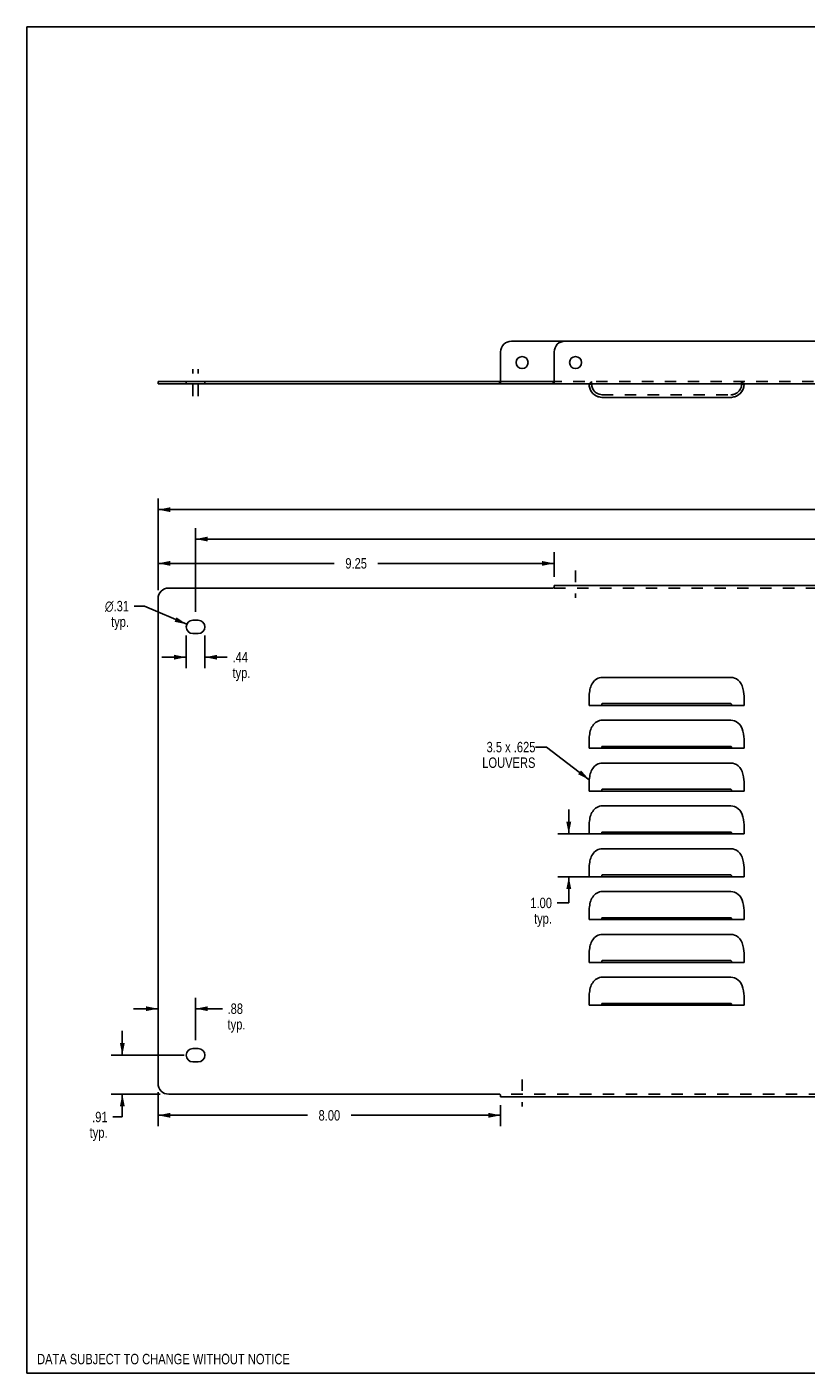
# Model space of a CAD drawing. Header units: inches. Extents: x 0 to 48.6, y 0 to 31.4.
# Tile 1 of 4: x 0 to 18.2, y 0 to 31.4. Entities that reach past the tile are written whole.
import ezdxf

# ---------------------------------------------------------------- set-up
doc = ezdxf.new("R2010")
doc.units = ezdxf.units.IN
doc.header["$LTSCALE"] = 2.671429
doc.header["$MEASUREMENT"] = 0
doc.linetypes.add('DASHED', pattern=[0.2, 0.1, -0.1])
doc.linetypes.add('HIDDEN', pattern=[0.2, 0.1, -0.1])
doc.layers.get('0').update_dxf_attribs({"linetype": 'CONTINUOUS'})
for name, color, linetype in [('02___PRT_ALL_AXES', 7, 'CONTINUOUS'), ('DEFAULT_2', 8, 'HIDDEN'), ('DIMENSIONS', 7, 'CONTINUOUS')]:
    doc.layers.add(name, color=color, linetype=linetype)
doc.styles.get("Standard").update_dxf_attribs({"font": 'txt', "width": 0.8})
doc.styles.add('TEXTSTYLE_1', font='gdt', dxfattribs={"width": 0.8})
doc.dimstyles.new('DIMSTYLE_1', dxfattribs={"dimtxt": 0.242857, "dimasz": 0.285714, "dimexe": 0.09, "dimexo": 0.07, "dimgap": 0.0425, "dimtad": 0, "dimtih": 1, "dimtoh": 1, "dimzin": 4, "dimdsep": 46, "dimtxsty": 'Standard', "dimblk": '_FILLED', "dimblk1": '_FILLED', "dimblk2": '_FILLED', "dimcen": 0.09, "dimadec": 0, "dimazin": 0, "dimtfac": 1, "dimtofl": 0, "dimtmove": 0, "dimatfit": 3, "dimldrblk": '_FILLED', "dimfxl": 0, "dimtolj": 1, "dimtzin": 4, "dimarcsym": 0})
doc.dimstyles.new('DIMSTYLE_2', dxfattribs={"dimtxt": 0.242857, "dimasz": 0.285714, "dimexe": 0.09, "dimexo": 0.07, "dimgap": 0.09, "dimtad": 0, "dimtih": 1, "dimtoh": 1, "dimzin": 4, "dimdsep": 46, "dimtxsty": 'Standard', "dimblk": '_FILLED', "dimblk1": '_FILLED', "dimblk2": '_FILLED', "dimcen": 0.09, "dimadec": 0, "dimazin": 0, "dimtfac": 1, "dimtofl": 0, "dimtmove": 0, "dimatfit": 3, "dimldrblk": '_FILLED', "dimfxl": 0, "dimtolj": 1, "dimtzin": 4, "dimarcsym": 0})
doc.dimstyles.get("Standard").update_dxf_attribs({"dimtxt": 0.242857, "dimasz": 0.285714, "dimexe": 0.09, "dimexo": 0.07, "dimgap": 0.09, "dimtad": 0, "dimtih": 1, "dimtoh": 1, "dimzin": 4, "dimdsep": 46, "dimtxsty": 'Standard', "dimblk": '_FILLED', "dimblk1": '_FILLED', "dimblk2": '_FILLED', "dimcen": 0.09, "dimadec": 0, "dimazin": 0, "dimtp": 0.01, "dimtm": 0.01, "dimtfac": 1, "dimtofl": 0, "dimtmove": 0, "dimatfit": 3, "dimldrblk": '_FILLED', "dimfxl": 0, "dimtolj": 1, "dimtzin": 4, "dimarcsym": 0})

# ---------------------------------------------------------------- blocks, each defined once
blk = doc.blocks.new('_FILLED')
at = {"color": 0, "linetype": 'ByBlock'}
blk.add_solid([(0, 0), (-1, 0.2), (-1, -0.2)], dxfattribs=at)
blk = doc.blocks.new('*D1')
at = {"layer": 'DIMENSIONS', "color": 2, "linetype": 'Continuous'}
for p, q in [((3.063, 18.278), (3.063, 20.415)), ((3.063, 20.158), (20.331, 20.158)), ((38.813, 20.158), (21.545, 20.158)), ((38.813, 18.278), (38.813, 20.415))]:
    blk.add_line(p, q, dxfattribs=at)
at = {"layer": 'DIMENSIONS', "color": 2, "linetype": 'Continuous', "xscale": 0.2857142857, "yscale": 0.2857142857, "zscale": 0.2857142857, "rotation": 180}
blk.add_blockref('_FILLED', (3.063, 20.158), dxfattribs=at)
at = {"layer": 'DIMENSIONS', "color": 2, "linetype": 'Continuous', "xscale": 0.2857142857, "yscale": 0.2857142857, "zscale": 0.2857142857}
blk.add_blockref('_FILLED', (38.813, 20.158), dxfattribs=at)
at = {"layer": 'DIMENSIONS', "color": 2, "linetype": 'Continuous', "insert": (20.938, 20.28), "char_height": 0.2429, "width": 0.97143, "attachment_point": 2, "line_spacing_factor": 0.9}
blk.add_mtext('35.75', dxfattribs=at)
blk = doc.blocks.new('*D4')
at = {"layer": 'DIMENSIONS', "color": 2, "linetype": 'Continuous'}
for p, q in [((3.063, 18.278), (3.063, 19.162)), ((3.063, 18.904), (7.178, 18.904)), ((12.313, 18.904), (8.198, 18.904)), ((12.313, 18.588), (12.313, 19.162))]:
    blk.add_line(p, q, dxfattribs=at)
at = {"layer": 'DIMENSIONS', "color": 2, "linetype": 'Continuous', "xscale": 0.2857142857, "yscale": 0.2857142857, "zscale": 0.2857142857, "rotation": 180}
blk.add_blockref('_FILLED', (3.063, 18.904), dxfattribs=at)
at = {"layer": 'DIMENSIONS', "color": 2, "linetype": 'Continuous', "xscale": 0.2857142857, "yscale": 0.2857142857, "zscale": 0.2857142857}
blk.add_blockref('_FILLED', (12.313, 18.904), dxfattribs=at)
at = {"layer": 'DIMENSIONS', "color": 2, "linetype": 'Continuous', "insert": (7.688, 19.026), "char_height": 0.2429, "width": 0.77714, "attachment_point": 2, "line_spacing_factor": 0.9}
blk.add_mtext('9.25', dxfattribs=at)
blk = doc.blocks.new('*D5')
at = {"layer": 'DIMENSIONS', "color": 2, "linetype": 'Continuous'}
for p, q in [((3.063, 6.561), (3.063, 5.761)), ((3.063, 6.018), (6.553, 6.018)), ((11.063, 6.018), (7.573, 6.018)), ((11.063, 6.251), (11.063, 5.761))]:
    blk.add_line(p, q, dxfattribs=at)
at = {"layer": 'DIMENSIONS', "color": 2, "linetype": 'Continuous', "xscale": 0.2857142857, "yscale": 0.2857142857, "zscale": 0.2857142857, "rotation": 180}
blk.add_blockref('_FILLED', (3.063, 6.018), dxfattribs=at)
at = {"layer": 'DIMENSIONS', "color": 2, "linetype": 'Continuous', "xscale": 0.2857142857, "yscale": 0.2857142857, "zscale": 0.2857142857}
blk.add_blockref('_FILLED', (11.063, 6.018), dxfattribs=at)
at = {"layer": 'DIMENSIONS', "color": 2, "linetype": 'Continuous', "insert": (7.063, 6.139), "char_height": 0.2429, "width": 0.77714, "attachment_point": 2, "line_spacing_factor": 0.9}
blk.add_mtext('8.00', dxfattribs=at)
blk = doc.blocks.new('*D9')
at = {"layer": 'DIMENSIONS', "color": 2, "linetype": 'Continuous'}
for p, q in [((12.654, 12.587), (12.654, 13.158)), ((13.238, 12.587), (12.397, 12.587)), ((13.238, 11.587), (12.397, 11.587)), ((12.654, 11.587), (12.654, 10.976)), ((12.654, 10.976), (12.382, 10.976))]:
    blk.add_line(p, q, dxfattribs=at)
at = {"layer": 'DIMENSIONS', "color": 2, "linetype": 'Continuous', "xscale": 0.2857142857, "yscale": 0.2857142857, "zscale": 0.2857142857}
for p, rotation in [((12.654, 12.587), 270), ((12.654, 11.587), 90)]:
    blk.add_blockref('_FILLED', p, dxfattribs=dict(at, rotation=rotation))
at = {"layer": 'DIMENSIONS', "color": 2, "linetype": 'Continuous', "insert": (12.261, 11.098), "char_height": 0.2429, "width": 0.77714, "attachment_point": 3, "line_spacing_factor": 0.9}
blk.add_mtext('1.00\\Ptyp.', dxfattribs=at)
blk = doc.blocks.new('*D11')
at = {"color": 2, "linetype": 'Continuous'}
for p, q in [((2.228, 7.42), (2.228, 7.991)), ((3.676, 7.42), (1.97, 7.42)), ((3.113, 6.511), (1.97, 6.511)), ((2.228, 6.511), (2.228, 5.979)), ((2.228, 5.979), (2.005, 5.979))]:
    blk.add_line(p, q, dxfattribs=at)
at = {"color": 2, "linetype": 'Continuous', "xscale": 0.2857142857, "yscale": 0.2857142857, "zscale": 0.2857142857}
for p, rotation in [((2.228, 7.42), 270), ((2.228, 6.511), 90)]:
    blk.add_blockref('_FILLED', p, dxfattribs=dict(at, rotation=rotation))
at = {"color": 2, "linetype": 'Continuous', "insert": (1.884, 6.1), "char_height": 0.2429, "width": 0.77714, "attachment_point": 3, "line_spacing_factor": 0.9}
blk.add_mtext('.91\\Ptyp.', dxfattribs=at)
blk = doc.blocks.new('*D12')
at = {"color": 2, "linetype": 'Continuous'}
for p, q in [((3.063, 8.507), (2.492, 8.507)), ((3.938, 7.776), (3.938, 8.764)), ((3.938, 8.507), (4.564, 8.507))]:
    blk.add_line(p, q, dxfattribs=at)
at = {"color": 2, "linetype": 'Continuous', "xscale": 0.2857142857, "yscale": 0.2857142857, "zscale": 0.2857142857}
blk.add_blockref('_FILLED', (3.063, 8.507), dxfattribs=at)
at = {"color": 2, "linetype": 'Continuous', "xscale": 0.2857142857, "yscale": 0.2857142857, "zscale": 0.2857142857, "rotation": 180}
blk.add_blockref('_FILLED', (3.938, 8.507), dxfattribs=at)
at = {"color": 2, "linetype": 'Continuous', "insert": (4.685, 8.629), "char_height": 0.2429, "width": 0.77714, "attachment_point": 1, "line_spacing_factor": 0.9}
blk.add_mtext('.88\\Ptyp.', dxfattribs=at)
blk = doc.blocks.new('*D13')
at = {"color": 2, "linetype": 'Continuous'}
for p, q in [((3.719, 17.22), (3.719, 16.456)), ((4.157, 17.22), (4.157, 16.456)), ((3.719, 16.713), (3.148, 16.713)), ((4.157, 16.713), (4.679, 16.713))]:
    blk.add_line(p, q, dxfattribs=at)
at = {"color": 2, "linetype": 'Continuous', "xscale": 0.2857142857, "yscale": 0.2857142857, "zscale": 0.2857142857}
blk.add_blockref('_FILLED', (3.719, 16.713), dxfattribs=at)
at = {"color": 2, "linetype": 'Continuous', "xscale": 0.2857142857, "yscale": 0.2857142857, "zscale": 0.2857142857, "rotation": 180}
blk.add_blockref('_FILLED', (4.157, 16.713), dxfattribs=at)
at = {"color": 2, "linetype": 'Continuous', "insert": (4.801, 16.834), "char_height": 0.2429, "width": 0.77714, "attachment_point": 1, "line_spacing_factor": 0.9}
blk.add_mtext('.44\\Ptyp.', dxfattribs=at)
blk = doc.blocks.new('*D14')
at = {"color": 2, "linetype": 'Continuous'}
for p, q in [((2.742, 17.906), (2.506, 17.906)), ((3.732, 17.481), (2.742, 17.906))]:
    blk.add_line(p, q, dxfattribs=at)
at = {"color": 2, "linetype": 'Continuous', "xscale": 0.2857142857, "yscale": 0.2857142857, "zscale": 0.2857142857, "rotation": 336.7778791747}
blk.add_blockref('_FILLED', (3.732, 17.481), dxfattribs=at)
at = {"color": 2, "linetype": 'Continuous', "insert": (2.384, 18.028), "char_height": 0.24286, "width": 0.90667, "attachment_point": 3, "line_spacing_factor": 0.9, "style": 'TEXTSTYLE_1'}
blk.add_mtext('{\\Fgdt;n}\\Ftxt;.31\\Ptyp.', dxfattribs=at)
blk = doc.blocks.new('*D19')
at = {"color": 2, "linetype": 'Continuous'}
for p, q in [((3.938, 17.776), (3.938, 19.729)), ((37.938, 17.776), (37.938, 19.729)), ((3.938, 19.472), (20.331, 19.472)), ((37.938, 19.472), (21.545, 19.472))]:
    blk.add_line(p, q, dxfattribs=at)
at = {"color": 2, "linetype": 'Continuous', "xscale": 0.2857142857, "yscale": 0.2857142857, "zscale": 0.2857142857, "rotation": 180}
blk.add_blockref('_FILLED', (3.938, 19.472), dxfattribs=at)
at = {"color": 2, "linetype": 'Continuous', "xscale": 0.2857142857, "yscale": 0.2857142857, "zscale": 0.2857142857}
blk.add_blockref('_FILLED', (37.938, 19.472), dxfattribs=at)
at = {"color": 2, "linetype": 'Continuous', "insert": (20.938, 19.593), "char_height": 0.2429, "width": 0.97143, "attachment_point": 2, "line_spacing_factor": 0.9}
blk.add_mtext('34.00', dxfattribs=at)

msp = doc.modelspace()

# ---------------------------------------------------------------- linework, layer by layer
at = {"color": 7, "linetype": 'Continuous'}
for p, q in [((0, 0), (0, 31.429)), ((0, 31.429), (48.571, 31.429)), ((11.313, 24.092), (12.563, 24.092)), ((11.063, 23.166), (11.063, 23.842)), ((3.063, 23.152), (3.063, 23.092)), ((3.063, 23.152), (12.287, 23.152)), ((12.291, 23.153), (12.287, 23.152)), ((12.287, 23.152), (12.287, 23.092)), ((0, 0), (48.571, 0))]:
    msp.add_line(p, q, dxfattribs=at)
at = {"color": 3, "linetype": 'Continuous'}
for p, q in [((29.313, 24.092), (12.563, 24.092)), ((12.313, 23.842), (12.313, 23.121)), ((12.287, 23.092), (3.063, 23.092)), ((12.291, 23.093), (12.287, 23.092)), ((12.298, 23.092), (29.579, 23.092)), ((13.424, 22.78), (16.452, 22.78)), ((12.287, 18.328), (3.313, 18.328)), ((12.313, 18.388), (12.313, 18.347)), ((12.313, 18.388), (29.563, 18.388)), ((3.063, 18.078), (3.063, 6.761)), ((13.438, 16.243), (16.438, 16.243)), ((16.74, 15.837), (16.743, 15.852)), ((16.748, 15.725), (16.748, 15.588)), ((13.128, 15.636), (13.128, 15.588)), ((13.132, 15.587), (13.128, 15.588)), ((13.438, 15.587), (13.256, 15.586)), ((13.438, 15.631), (16.438, 15.631)), ((13.438, 15.587), (16.438, 15.587)), ((16.533, 15.586), (16.438, 15.587)), ((16.657, 15.586), (16.533, 15.586)), ((16.714, 15.587), (16.657, 15.586)), ((13.438, 15.243), (16.438, 15.243)), ((16.74, 14.837), (16.743, 14.852)), ((13.128, 14.636), (13.128, 14.588)), ((13.132, 14.587), (13.128, 14.588)), ((13.438, 14.587), (13.256, 14.586)), ((13.438, 14.631), (16.438, 14.631)), ((13.438, 14.587), (16.438, 14.587)), ((16.533, 14.586), (16.438, 14.587)), ((16.657, 14.586), (16.533, 14.586)), ((16.714, 14.587), (16.657, 14.586)), ((16.748, 14.725), (16.748, 14.588)), ((13.438, 14.243), (16.438, 14.243)), ((16.74, 13.837), (16.743, 13.852)), ((13.128, 13.636), (13.128, 13.588)), ((13.132, 13.587), (13.128, 13.588)), ((13.438, 13.587), (13.256, 13.586)), ((13.438, 13.631), (16.438, 13.631)), ((13.438, 13.587), (16.438, 13.587)), ((16.533, 13.586), (16.438, 13.587)), ((16.657, 13.586), (16.533, 13.586)), ((16.714, 13.587), (16.657, 13.586)), ((16.748, 13.725), (16.748, 13.588)), ((13.438, 13.243), (16.438, 13.243)), ((13.128, 12.636), (13.128, 12.588)), ((13.132, 12.587), (13.128, 12.588)), ((13.438, 12.587), (13.297, 12.586)), ((13.438, 12.631), (16.438, 12.631)), ((13.438, 12.587), (16.438, 12.587)), ((16.621, 12.586), (16.438, 12.587)), ((16.657, 12.586), (16.621, 12.586)), ((16.714, 12.587), (16.657, 12.586)), ((16.74, 12.837), (16.743, 12.852)), ((16.748, 12.725), (16.748, 12.588)), ((13.438, 12.243), (16.438, 12.243)), ((13.128, 11.636), (13.128, 11.588)), ((13.438, 11.631), (16.438, 11.631)), ((16.74, 11.837), (16.743, 11.852)), ((16.748, 11.725), (16.748, 11.588)), ((13.132, 11.587), (13.128, 11.588)), ((13.438, 11.587), (13.256, 11.586)), ((13.438, 11.587), (16.438, 11.587)), ((16.533, 11.586), (16.438, 11.587)), ((16.657, 11.586), (16.533, 11.586)), ((16.714, 11.587), (16.657, 11.586)), ((13.438, 11.243), (16.438, 11.243)), ((16.74, 10.837), (16.743, 10.852)), ((16.748, 10.725), (16.748, 10.588)), ((13.128, 10.636), (13.128, 10.588)), ((13.132, 10.587), (13.128, 10.588)), ((13.438, 10.587), (13.256, 10.586)), ((13.438, 10.631), (16.438, 10.631)), ((13.438, 10.587), (16.438, 10.587)), ((16.533, 10.586), (16.438, 10.587)), ((16.657, 10.586), (16.533, 10.586)), ((16.714, 10.587), (16.657, 10.586)), ((13.438, 10.243), (16.438, 10.243)), ((16.74, 9.837), (16.743, 9.852)), ((13.128, 9.636), (13.128, 9.588)), ((13.132, 9.587), (13.128, 9.588)), ((13.438, 9.587), (13.256, 9.586)), ((13.438, 9.631), (16.438, 9.631)), ((13.438, 9.587), (16.438, 9.587)), ((16.533, 9.586), (16.438, 9.587)), ((16.657, 9.586), (16.533, 9.586)), ((16.714, 9.587), (16.657, 9.586)), ((16.748, 9.725), (16.748, 9.588)), ((13.438, 9.243), (16.438, 9.243)), ((16.74, 8.837), (16.743, 8.852)), ((13.128, 8.636), (13.128, 8.588)), ((13.132, 8.587), (13.128, 8.588)), ((13.438, 8.587), (13.256, 8.586)), ((13.438, 8.631), (16.438, 8.631)), ((13.438, 8.587), (16.438, 8.587)), ((16.533, 8.586), (16.438, 8.587)), ((16.657, 8.586), (16.533, 8.586)), ((16.714, 8.587), (16.657, 8.586)), ((16.748, 8.725), (16.748, 8.588)), ((3.313, 6.511), (11.037, 6.511)), ((11.063, 6.451), (11.063, 6.493)), ((30.813, 6.451), (11.063, 6.451))]:
    msp.add_line(p, q, dxfattribs=at)
at = {"color": 7, "linetype": 'Continuous'}
for points in [[(11.063, 23.166), (11.059, 23.166), (11.056, 23.165), (11.052, 23.163), (11.049, 23.16), (11.047, 23.157), (11.044, 23.155), (11.041, 23.153)], [(12.313, 23.166), (12.309, 23.166), (12.306, 23.165), (12.302, 23.163), (12.299, 23.16), (12.297, 23.157), (12.294, 23.155), (12.291, 23.153)]]:
    msp.add_lwpolyline(points, dxfattribs=at)
at = {"color": 3, "linetype": 'Continuous'}
for points in [[(12.306, 23.112), (12.303, 23.108), (12.3, 23.103), (12.297, 23.098), (12.294, 23.095), (12.291, 23.093)], [(12.313, 23.121), (12.31, 23.117), (12.306, 23.112)], [(12.294, 18.333), (12.291, 18.331), (12.287, 18.328)], [(12.313, 18.347), (12.31, 18.344), (12.306, 18.341), (12.303, 18.339), (12.3, 18.337), (12.294, 18.333)], [(13.438, 16.243), (13.404, 16.241), (13.371, 16.234), (13.339, 16.222), (13.309, 16.207), (13.281, 16.188), (13.255, 16.166), (13.233, 16.141), (13.212, 16.114), (13.195, 16.086), (13.18, 16.056), (13.167, 16.025), (13.157, 15.993), (13.148, 15.959), (13.142, 15.925), (13.137, 15.889), (13.133, 15.852)], [(16.743, 15.852), (16.735, 15.922), (16.721, 15.985), (16.702, 16.043), (16.676, 16.094), (16.645, 16.139), (16.61, 16.176), (16.57, 16.205), (16.527, 16.226), (16.483, 16.239), (16.438, 16.243)], [(13.128, 15.638), (13.128, 15.728), (13.129, 15.77), (13.13, 15.811), (13.133, 15.852)], [(16.743, 15.852), (16.746, 15.809), (16.748, 15.767), (16.748, 15.725)], [(13.162, 15.587), (13.143, 15.587), (13.132, 15.587)], [(13.256, 15.586), (13.188, 15.587), (13.162, 15.587)], [(13.438, 15.631), (13.435, 15.63), (13.432, 15.628), (13.429, 15.625), (13.427, 15.622), (13.426, 15.618), (13.425, 15.613), (13.424, 15.609), (13.425, 15.604), (13.426, 15.6), (13.427, 15.596), (13.429, 15.592), (13.432, 15.589), (13.435, 15.588), (13.438, 15.587)], [(16.438, 15.587), (16.442, 15.588), (16.445, 15.589), (16.447, 15.592), (16.449, 15.596), (16.451, 15.6), (16.451, 15.604), (16.452, 15.609), (16.452, 15.613), (16.451, 15.617), (16.449, 15.622), (16.447, 15.625), (16.445, 15.628), (16.442, 15.63), (16.438, 15.631)], [(16.748, 15.588), (16.744, 15.587), (16.733, 15.587), (16.714, 15.587)], [(13.438, 15.243), (13.404, 15.241), (13.371, 15.234), (13.339, 15.222), (13.309, 15.207), (13.281, 15.188), (13.255, 15.166), (13.233, 15.141), (13.212, 15.114), (13.195, 15.086), (13.18, 15.056), (13.167, 15.025), (13.157, 14.993), (13.148, 14.959), (13.142, 14.925), (13.137, 14.889), (13.133, 14.852)], [(16.743, 14.852), (16.735, 14.922), (16.721, 14.985), (16.702, 15.043), (16.676, 15.094), (16.645, 15.139), (16.61, 15.176), (16.57, 15.205), (16.527, 15.226), (16.483, 15.239), (16.438, 15.243)], [(13.128, 14.638), (13.128, 14.728), (13.129, 14.77), (13.13, 14.811), (13.133, 14.852)], [(16.743, 14.852), (16.746, 14.809), (16.748, 14.767), (16.748, 14.725)], [(13.162, 14.587), (13.143, 14.587), (13.132, 14.587)], [(13.256, 14.586), (13.188, 14.587), (13.162, 14.587)], [(13.438, 14.631), (13.435, 14.63), (13.432, 14.628), (13.429, 14.625), (13.427, 14.622), (13.426, 14.618), (13.425, 14.613), (13.424, 14.609), (13.425, 14.604), (13.426, 14.6), (13.427, 14.596), (13.429, 14.592), (13.432, 14.589), (13.435, 14.588), (13.438, 14.587)], [(16.438, 14.587), (16.442, 14.588), (16.445, 14.589), (16.447, 14.592), (16.449, 14.596), (16.451, 14.6), (16.451, 14.604), (16.452, 14.609), (16.452, 14.613), (16.451, 14.617), (16.449, 14.622), (16.447, 14.625), (16.445, 14.628), (16.442, 14.63), (16.438, 14.631)], [(16.748, 14.588), (16.744, 14.587), (16.733, 14.587), (16.714, 14.587)], [(13.438, 14.243), (13.404, 14.241), (13.371, 14.234), (13.339, 14.222), (13.309, 14.207), (13.281, 14.188), (13.255, 14.166), (13.233, 14.141), (13.212, 14.114), (13.195, 14.086), (13.18, 14.056), (13.167, 14.025), (13.157, 13.993), (13.148, 13.959), (13.142, 13.925), (13.137, 13.889), (13.133, 13.852)], [(16.743, 13.852), (16.735, 13.922), (16.721, 13.985), (16.702, 14.043), (16.676, 14.094), (16.645, 14.139), (16.61, 14.176), (16.57, 14.205), (16.527, 14.226), (16.483, 14.239), (16.438, 14.243)], [(13.128, 13.638), (13.128, 13.728), (13.129, 13.77), (13.13, 13.811), (13.133, 13.852)], [(16.743, 13.852), (16.746, 13.809), (16.748, 13.767), (16.748, 13.725)], [(13.162, 13.587), (13.143, 13.587), (13.132, 13.587)], [(13.256, 13.586), (13.188, 13.587), (13.162, 13.587)], [(13.438, 13.631), (13.435, 13.63), (13.432, 13.628), (13.429, 13.625), (13.427, 13.622), (13.426, 13.618), (13.425, 13.613), (13.424, 13.609), (13.425, 13.604), (13.426, 13.6), (13.427, 13.596), (13.429, 13.592), (13.432, 13.589), (13.435, 13.588), (13.438, 13.587)], [(16.438, 13.587), (16.442, 13.588), (16.445, 13.589), (16.447, 13.592), (16.449, 13.596), (16.451, 13.6), (16.451, 13.604), (16.452, 13.609), (16.452, 13.613), (16.451, 13.617), (16.449, 13.622), (16.447, 13.625), (16.445, 13.628), (16.442, 13.63), (16.438, 13.631)], [(16.748, 13.588), (16.744, 13.587), (16.733, 13.587), (16.714, 13.587)], [(13.438, 13.243), (13.404, 13.241), (13.371, 13.234), (13.339, 13.222), (13.309, 13.207), (13.281, 13.188), (13.255, 13.166), (13.233, 13.141), (13.212, 13.114), (13.195, 13.086), (13.18, 13.056), (13.167, 13.025), (13.157, 12.993), (13.148, 12.959), (13.142, 12.925), (13.137, 12.889), (13.133, 12.852)], [(16.743, 12.852), (16.735, 12.922), (16.721, 12.985), (16.702, 13.043), (16.676, 13.094), (16.645, 13.139), (16.61, 13.176), (16.57, 13.205), (16.527, 13.226), (16.483, 13.239), (16.438, 13.243)], [(13.128, 12.638), (13.128, 12.728), (13.129, 12.77), (13.13, 12.811), (13.133, 12.852)], [(13.162, 12.587), (13.143, 12.587), (13.132, 12.587)], [(13.297, 12.586), (13.188, 12.587), (13.162, 12.587)], [(13.438, 12.631), (13.435, 12.63), (13.432, 12.628), (13.429, 12.625), (13.427, 12.622), (13.426, 12.618), (13.425, 12.613), (13.424, 12.609), (13.425, 12.604), (13.426, 12.6), (13.427, 12.596), (13.429, 12.592), (13.432, 12.589), (13.435, 12.588), (13.438, 12.587)], [(16.438, 12.587), (16.442, 12.588), (16.445, 12.589), (16.447, 12.592), (16.449, 12.596), (16.451, 12.6), (16.451, 12.604), (16.452, 12.609), (16.452, 12.613), (16.451, 12.617), (16.449, 12.622), (16.447, 12.625), (16.445, 12.628), (16.442, 12.63), (16.438, 12.631)], [(16.748, 12.588), (16.744, 12.587), (16.733, 12.587), (16.714, 12.587)], [(16.743, 12.852), (16.746, 12.809), (16.748, 12.767), (16.748, 12.725)], [(13.438, 12.243), (13.404, 12.241), (13.371, 12.234), (13.339, 12.222), (13.309, 12.207), (13.281, 12.188), (13.255, 12.166), (13.233, 12.141), (13.212, 12.114), (13.195, 12.086), (13.18, 12.056), (13.167, 12.025), (13.157, 11.993), (13.148, 11.959), (13.142, 11.925), (13.137, 11.889), (13.133, 11.852)], [(16.743, 11.852), (16.735, 11.922), (16.721, 11.985), (16.702, 12.043), (16.676, 12.094), (16.645, 12.139), (16.61, 12.176), (16.57, 12.205), (16.527, 12.226), (16.483, 12.239), (16.438, 12.243)], [(13.128, 11.638), (13.128, 11.728), (13.129, 11.77), (13.13, 11.811), (13.133, 11.852)], [(13.438, 11.631), (13.435, 11.63), (13.432, 11.628), (13.429, 11.625), (13.427, 11.622), (13.426, 11.618), (13.425, 11.613), (13.424, 11.609), (13.425, 11.604), (13.426, 11.6), (13.427, 11.596), (13.429, 11.592), (13.432, 11.589), (13.435, 11.588), (13.438, 11.587)], [(16.438, 11.587), (16.442, 11.588), (16.445, 11.589), (16.447, 11.592), (16.449, 11.596), (16.451, 11.6), (16.451, 11.604), (16.452, 11.609), (16.452, 11.613), (16.451, 11.617), (16.449, 11.622), (16.447, 11.625), (16.445, 11.628), (16.442, 11.63), (16.438, 11.631)], [(16.743, 11.852), (16.746, 11.809), (16.748, 11.767), (16.748, 11.725)], [(13.162, 11.587), (13.143, 11.587), (13.132, 11.587)], [(13.256, 11.586), (13.188, 11.587), (13.162, 11.587)], [(16.748, 11.588), (16.744, 11.587), (16.733, 11.587), (16.714, 11.587)], [(13.438, 11.243), (13.404, 11.241), (13.371, 11.234), (13.339, 11.222), (13.309, 11.207), (13.281, 11.188), (13.255, 11.166), (13.233, 11.141), (13.212, 11.114), (13.195, 11.086), (13.18, 11.056), (13.167, 11.025), (13.157, 10.993), (13.148, 10.959), (13.142, 10.925), (13.137, 10.889), (13.133, 10.852)], [(16.743, 10.852), (16.735, 10.922), (16.721, 10.985), (16.702, 11.043), (16.676, 11.094), (16.645, 11.139), (16.61, 11.176), (16.57, 11.205), (16.527, 11.226), (16.483, 11.239), (16.438, 11.243)], [(13.128, 10.638), (13.128, 10.728), (13.129, 10.77), (13.13, 10.811), (13.133, 10.852)], [(16.743, 10.852), (16.746, 10.809), (16.748, 10.767), (16.748, 10.725)], [(13.162, 10.587), (13.143, 10.587), (13.132, 10.587)], [(13.256, 10.586), (13.188, 10.587), (13.162, 10.587)], [(13.438, 10.631), (13.435, 10.63), (13.432, 10.628), (13.429, 10.625), (13.427, 10.622), (13.426, 10.618), (13.425, 10.613), (13.424, 10.609), (13.425, 10.604), (13.426, 10.6), (13.427, 10.596), (13.429, 10.592), (13.432, 10.589), (13.435, 10.588), (13.438, 10.587)], [(16.438, 10.587), (16.442, 10.588), (16.445, 10.589), (16.447, 10.592), (16.449, 10.596), (16.451, 10.6), (16.451, 10.604), (16.452, 10.609), (16.452, 10.613), (16.451, 10.617), (16.449, 10.622), (16.447, 10.625), (16.445, 10.628), (16.442, 10.63), (16.438, 10.631)], [(16.748, 10.588), (16.744, 10.587), (16.733, 10.587), (16.714, 10.587)], [(13.438, 10.243), (13.404, 10.241), (13.371, 10.234), (13.339, 10.222), (13.309, 10.207), (13.281, 10.188), (13.255, 10.166), (13.233, 10.141), (13.212, 10.114), (13.195, 10.086), (13.18, 10.056), (13.167, 10.025), (13.157, 9.993), (13.148, 9.959), (13.142, 9.925), (13.137, 9.889), (13.133, 9.852)], [(16.743, 9.852), (16.735, 9.922), (16.721, 9.985), (16.702, 10.043), (16.676, 10.094), (16.645, 10.139), (16.61, 10.176), (16.57, 10.205), (16.527, 10.226), (16.483, 10.239), (16.438, 10.243)], [(13.128, 9.638), (13.128, 9.728), (13.129, 9.77), (13.13, 9.811), (13.133, 9.852)], [(16.743, 9.852), (16.746, 9.809), (16.748, 9.767), (16.748, 9.725)], [(13.162, 9.587), (13.143, 9.587), (13.132, 9.587)], [(13.256, 9.586), (13.188, 9.587), (13.162, 9.587)], [(13.438, 9.631), (13.435, 9.63), (13.432, 9.628), (13.429, 9.625), (13.427, 9.622), (13.426, 9.618), (13.425, 9.613), (13.424, 9.609), (13.425, 9.604), (13.426, 9.6), (13.427, 9.596), (13.429, 9.592), (13.432, 9.589), (13.435, 9.588), (13.438, 9.587)], [(16.438, 9.587), (16.442, 9.588), (16.445, 9.589), (16.447, 9.592), (16.449, 9.596), (16.451, 9.6), (16.451, 9.604), (16.452, 9.609), (16.452, 9.613), (16.451, 9.617), (16.449, 9.622), (16.447, 9.625), (16.445, 9.628), (16.442, 9.63), (16.438, 9.631)], [(16.748, 9.588), (16.744, 9.587), (16.733, 9.587), (16.714, 9.587)], [(13.438, 9.243), (13.404, 9.241), (13.371, 9.234), (13.339, 9.222), (13.309, 9.207), (13.281, 9.188), (13.255, 9.166), (13.233, 9.141), (13.212, 9.114), (13.195, 9.086), (13.18, 9.056), (13.167, 9.025), (13.157, 8.993), (13.148, 8.959), (13.142, 8.925), (13.137, 8.889), (13.133, 8.852)], [(16.743, 8.852), (16.735, 8.922), (16.721, 8.985), (16.702, 9.043), (16.676, 9.094), (16.645, 9.139), (16.61, 9.176), (16.57, 9.205), (16.527, 9.226), (16.483, 9.239), (16.438, 9.243)], [(13.128, 8.638), (13.128, 8.728), (13.129, 8.77), (13.13, 8.811), (13.133, 8.852)], [(16.743, 8.852), (16.746, 8.809), (16.748, 8.767), (16.748, 8.725)], [(13.162, 8.587), (13.143, 8.587), (13.132, 8.587)], [(13.256, 8.586), (13.188, 8.587), (13.162, 8.587)], [(13.438, 8.631), (13.435, 8.63), (13.432, 8.628), (13.429, 8.625), (13.427, 8.622), (13.426, 8.618), (13.425, 8.613), (13.424, 8.609), (13.425, 8.604), (13.426, 8.6), (13.427, 8.596), (13.429, 8.592), (13.432, 8.589), (13.435, 8.588), (13.438, 8.587)], [(16.438, 8.587), (16.442, 8.588), (16.445, 8.589), (16.447, 8.592), (16.449, 8.596), (16.451, 8.6), (16.451, 8.604), (16.452, 8.609), (16.452, 8.613), (16.451, 8.617), (16.449, 8.622), (16.447, 8.625), (16.445, 8.628), (16.442, 8.63), (16.438, 8.631)], [(16.748, 8.588), (16.744, 8.587), (16.733, 8.587), (16.714, 8.587)], [(11.05, 6.502), (11.044, 6.506), (11.041, 6.508), (11.037, 6.511)], [(11.063, 6.493), (11.06, 6.496), (11.056, 6.498), (11.053, 6.5), (11.05, 6.502)]]:
    msp.add_lwpolyline(points, dxfattribs=at)
at = {"color": 7, "linetype": 'Continuous'}
msp.add_arc((11.313, 23.842), 0.25, 90, 180, dxfattribs=at)
at = {"color": 3, "linetype": 'Continuous'}
for centre, radius, start, end in [((12.563, 23.842), 0.25, 90, 180), ((13.438, 23.09), 0.31, 180.1058, 267.5248), ((16.438, 23.09), 0.31, 272.4752, 359.8982), ((3.313, 18.078), 0.25, 90, 180), ((3.313, 6.761), 0.25, 180, 270)]:
    msp.add_arc(centre, radius, start, end, dxfattribs=at)
at = {"layer": '02___PRT_ALL_AXES', "color": 2, "linetype": 'DASHED'}
for p, q in [((3.876, 22.806), (3.876, 23.438)), ((4.001, 22.806), (4.001, 23.438)), ((12.813, 18.734), (12.813, 18.103)), ((11.563, 6.857), (11.563, 6.225))]:
    msp.add_line(p, q, dxfattribs=at)
at = {"layer": '02___PRT_ALL_AXES', "color": 8, "linetype": 'HIDDEN'}
for p, q in [((3.719, 23.152), (3.719, 23.092)), ((3.719, 23.152), (4.157, 23.152)), ((3.719, 23.092), (4.157, 23.092)), ((4.157, 23.152), (4.157, 23.092))]:
    msp.add_line(p, q, dxfattribs=at)
at = {"layer": '02___PRT_ALL_AXES', "color": 3, "linetype": 'Continuous'}
for p, q in [((3.876, 17.576), (4.001, 17.576)), ((4.001, 17.263), (3.876, 17.263)), ((3.876, 7.576), (4.001, 7.576)), ((4.001, 7.263), (3.876, 7.263))]:
    msp.add_line(p, q, dxfattribs=at)
at = {"layer": '02___PRT_ALL_AXES', "color": 7, "linetype": 'Continuous'}
msp.add_circle((11.563, 23.592), 0.141, dxfattribs=at)
at = {"layer": '02___PRT_ALL_AXES', "color": 3, "linetype": 'Continuous'}
msp.add_circle((12.813, 23.592), 0.141, dxfattribs=at)
for centre, start, end in [((3.876, 17.42), 90, 270), ((4.001, 17.42), 270, 90), ((3.876, 7.42), 90, 270), ((4.001, 7.42), 270, 90)]:
    msp.add_arc(centre, 0.156, start, end, dxfattribs=at)
at = {"layer": 'DEFAULT_2', "color": 8, "linetype": 'HIDDEN'}
for p, q in [((11.041, 23.153), (11.037, 23.152)), ((11.037, 23.152), (11.037, 23.092)), ((11.063, 23.121), (11.063, 23.166)), ((29.589, 23.152), (12.287, 23.152)), ((12.298, 23.092), (12.287, 23.092)), ((13.128, 23.096), (13.129, 23.098)), ((13.128, 23.093), (13.128, 23.096)), ((13.128, 23.091), (13.128, 23.093)), ((13.128, 23.09), (13.128, 23.091)), ((13.128, 23.09), (13.128, 23.09)), ((13.188, 23.09), (13.128, 23.09)), ((13.134, 23.1), (13.129, 23.098)), ((13.129, 23.098), (13.13, 23.096)), ((13.13, 23.096), (13.133, 23.092)), ((13.188, 23.152), (13.133, 23.092)), ((13.188, 23.09), (13.188, 23.152)), ((16.688, 23.152), (16.688, 23.09)), ((16.688, 23.152), (16.743, 23.092)), ((16.688, 23.09), (16.748, 23.09)), ((16.729, 23.108), (16.725, 23.112)), ((16.748, 23.098), (16.748, 23.096)), ((16.748, 23.096), (16.748, 23.093)), ((16.748, 23.093), (16.748, 23.09)), ((16.748, 23.091), (16.748, 23.09)), ((16.748, 23.09), (16.748, 23.09)), ((13.426, 22.84), (16.45, 22.84)), ((16.477, 22.843), (16.438, 22.84)), ((16.515, 22.852), (16.477, 22.843)), ((12.313, 18.328), (29.563, 18.328)), ((30.813, 6.511), (11.063, 6.511))]:
    msp.add_line(p, q, dxfattribs=at)
for points in [[(11.063, 23.121), (11.06, 23.117), (11.056, 23.112), (11.053, 23.108), (11.05, 23.103), (11.047, 23.098), (11.044, 23.095), (11.041, 23.093), (11.037, 23.092)], [(13.438, 22.78), (13.39, 22.784), (13.343, 22.795), (13.297, 22.814), (13.256, 22.839), (13.219, 22.871), (13.188, 22.907), (13.162, 22.949), (13.143, 22.994), (13.132, 23.042), (13.128, 23.09)], [(13.151, 23.112), (13.147, 23.107), (13.141, 23.103), (13.134, 23.1)], [(13.438, 22.84), (13.399, 22.843), (13.361, 22.852), (13.325, 22.867), (13.291, 22.888), (13.261, 22.913), (13.236, 22.943), (13.215, 22.976), (13.2, 23.013), (13.191, 23.051), (13.188, 23.09)], [(16.748, 23.09), (16.744, 23.042), (16.733, 22.994), (16.714, 22.949), (16.688, 22.907), (16.657, 22.871), (16.621, 22.839), (16.579, 22.814), (16.533, 22.795), (16.486, 22.784), (16.438, 22.78)], [(16.688, 23.09), (16.685, 23.051), (16.676, 23.013), (16.661, 22.976), (16.64, 22.943), (16.615, 22.913), (16.585, 22.888), (16.552, 22.867), (16.515, 22.852)], [(16.748, 23.098), (16.742, 23.1), (16.735, 23.103), (16.729, 23.108)], [(16.743, 23.092), (16.746, 23.096), (16.748, 23.098)]]:
    msp.add_lwpolyline(points, dxfattribs=at)
for centre, start, end in [((13.438, 23.09), 180, 267.2386), ((16.438, 23.09), 272.7614, 360)]:
    msp.add_arc(centre, 0.25, start, end, dxfattribs=at)

# ---------------------------------------------------------------- texts
at = {"color": 2, "linetype": 'Continuous', "insert": (0.237, 0.449), "char_height": 0.24286, "width": 7.18857, "attachment_point": 1, "line_spacing_factor": 0.9}
msp.add_mtext('DATA SUBJECT TO CHANGE WITHOUT NOTICE', dxfattribs=at)
at = {"layer": 'DIMENSIONS', "color": 2, "linetype": 'Continuous', "insert": (11.875, 14.737), "char_height": 0.2429, "width": 1.94286, "attachment_point": 3, "line_spacing_factor": 0.9}
msp.add_mtext('3.5 x .625\\PLOUVERS', dxfattribs=at)

# ---------------------------------------------------------------- dimensions: what is measured, and where the dimension line sits
at = {"color": 2, "linetype": 'Continuous'}
dim = msp.add_linear_dim(base=(37.938, 19.472), p1=(3.938, 17.706), p2=(37.938, 17.706), dimstyle='DIMSTYLE_1', dxfattribs=at)
dim.commit()
dim.dimension.update_dxf_attribs({"geometry": '*D19', "text_midpoint": (20.938, 19.472), "dimtype": 160})
dim = msp.add_diameter_dim_2p(p1=(3.732, 17.481), p2=(4.019, 17.358), text='<>\\Ptyp.', dimstyle='DIMSTYLE_2', dxfattribs=at)
dim.commit()
dim.dimension.update_dxf_attribs({"geometry": '*D14', "text_midpoint": (1.931, 17.724), "dimtype": 163})
for base, p1, p2, angle, picture, middle in [((3.719, 16.713), (4.157, 17.29), (3.719, 17.29), 180, '*D13', (5.189, 16.531)), ((2.228, 7.42), (3.183, 6.511), (3.746, 7.42), 90, '*D11', (1.495, 5.797))]:
    dim = msp.add_linear_dim(base=base, p1=p1, p2=p2, angle=angle, text='<>\\Ptyp.', dimstyle='DIMSTYLE_1', dxfattribs=at)
    dim.commit()
    dim.dimension.update_dxf_attribs({"geometry": picture, "text_midpoint": middle, "dimtype": 160})
dim = msp.add_linear_dim(base=(3.938118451, 8.507273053), p1=(3.063118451, 6.760982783), p2=(3.938118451, 7.705982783), text='<>\\Ptyp.', dimstyle='DIMSTYLE_1', dxfattribs=at)
dim.commit()
dim.dimension.update_dxf_attribs({"geometry": '*D12', "text_midpoint": (5.073871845, 8.325130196), "dimtype": 160})
at = {"layer": 'DIMENSIONS', "color": 2, "linetype": 'Continuous'}
for base, p1, p2, picture, middle in [((38.813, 20.158), (3.063, 18.208), (38.813, 18.208), '*D1', (20.938, 20.158)), ((12.313, 18.904), (3.063, 18.208), (12.313, 18.518), '*D4', (7.688, 18.904)), ((11.063, 6.018), (3.063, 6.631), (11.063, 5.691), '*D5', (7.063, 6.018))]:
    dim = msp.add_linear_dim(base=base, p1=p1, p2=p2, dimstyle='DIMSTYLE_1', dxfattribs=at)
    dim.commit()
    dim.dimension.update_dxf_attribs({"geometry": picture, "text_midpoint": middle, "dimtype": 160})
dim = msp.add_linear_dim(base=(12.654, 12.587), p1=(13.308, 11.587), p2=(13.308, 12.587), angle=90, text='<>\\Ptyp.', dimstyle='DIMSTYLE_1', dxfattribs=at)
dim.commit()
dim.dimension.update_dxf_attribs({"geometry": '*D9', "text_midpoint": (11.872, 10.794), "dimtype": 160})

# ---------------------------------------------------------------- leaders
at = {"layer": 'DIMENSIONS', "color": 2, "linetype": 'Continuous', "annotation_type": 0, "has_hookline": 1, "hookline_direction": 1, "text_width": 1.623}
msp.add_leader([(13.133, 13.852), (12.13, 14.616), (11.875, 14.616)], dimstyle='Standard', override={"dimtad": 0}, dxfattribs=at)

doc.saveas('drawing.dxf')
